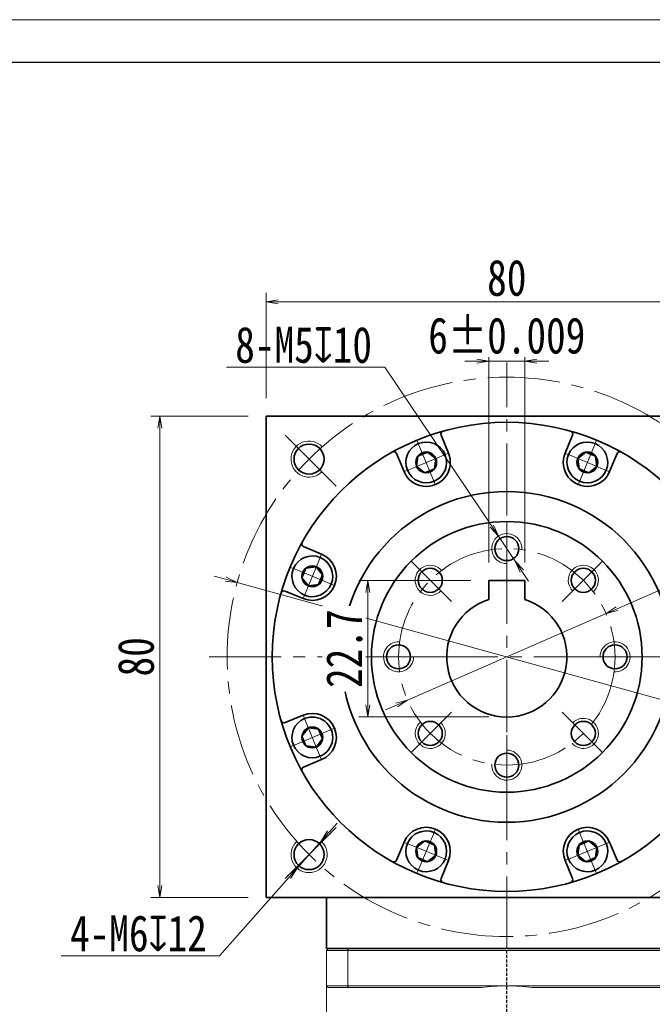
# Model space of a CAD drawing. Header units: millimetres. Extents: x -28 to 574, y -24 to 399.
# Tile 7 of 8: x 258 to 363, y 236 to 399. Entities that reach past the tile are written whole.
import ezdxf

# ---------------------------------------------------------------- set-up
doc = ezdxf.new("R2010")
doc.units = ezdxf.units.MM
doc.set_wipeout_variables(frame=1)
doc.linetypes.add('DASHED', pattern=[0.75, 0.5, -0.25])
doc.linetypes.add('点画线', pattern=[18, 12, -2, 2, -2])
for name, color, linetype, lineweight in [('EB0_1', 7, 'Continuous', 35), ('中心线层', 1, '点画线', 18), ('图框_外框线', 7, 'Continuous', 18), ('尺寸线层', 3, 'Continuous', 18), ('粗实线层', 7, 'Continuous', 35)]:
    doc.layers.add(name, color=color, linetype=linetype, lineweight=lineweight)
doc.styles.add('宋体', font='SimSun.ttf', dxfattribs={"width": 0.8})
doc.dimstyles.new('A水平标注$0', dxfattribs={"dimtxt": 3.5, "dimasz": 2, "dimexe": 1.5, "dimexo": 3, "dimgap": 1.1, "dimtad": 1, "dimtoh": 1, "dimdec": 4, "dimdsep": 46, "dimtxsty": '宋体', "dimblk": 'OPEN', "dimcen": 3, "dimclrd": 3, "dimclre": 3, "dimclrt": 6, "dimadec": 0, "dimazin": 0, "dimtm": 1e-09, "dimtfac": 1, "dimtdec": 4, "dimtix": 1, "dimtmove": 0, "dimatfit": 3, "dimldrblk": 'OPEN', "dimfxl": 0, "dimlwd": 13, "dimlwe": 13, "dimarcsym": 0})
doc.dimstyles.new('D直径标注φ25', dxfattribs={"dimtxt": 3.5, "dimasz": 2, "dimexe": 1, "dimexo": 3, "dimtad": 1, "dimtoh": 1, "dimdec": 1, "dimdsep": 46, "dimtxsty": '宋体', "dimblk": 'OPEN', "dimcen": 3, "dimclrd": 3, "dimclre": 3, "dimclrt": 130, "dimadec": 0, "dimazin": 0, "dimtm": 1e-09, "dimtfac": 1, "dimtdec": 1, "dimtmove": 0, "dimatfit": 0, "dimldrblk": 'OPEN', "dimfxl": 0, "dimlwd": 13, "dimlwe": 13, "dimarcsym": 0})
doc.dimstyles.new('螺孔(M8-7H)', dxfattribs={"dimtxt": 3.5, "dimasz": 2, "dimexe": 1.25, "dimexo": 3, "dimtad": 1, "dimtoh": 1, "dimdec": 4, "dimdsep": 46, "dimtxsty": '宋体', "dimblk": 'OPEN', "dimcen": 3, "dimclrd": 3, "dimclre": 3, "dimclrt": 2, "dimadec": 0, "dimazin": 0, "dimtm": 1e-09, "dimtfac": 1, "dimtdec": 4, "dimtmove": 0, "dimatfit": 3, "dimldrblk": 'OPEN', "dimfxl": 0, "dimlwd": 9, "dimlwe": 9, "dimarcsym": 0})

# ---------------------------------------------------------------- blocks, each defined once
blk = doc.blocks.new('_Open')
at = {"color": 0, "linetype": 'ByBlock', "lineweight": -2}
for p, q in [((-1, 0.167), (0, 0)), ((-1, -0.167), (0, 0)), ((0, 0), (-1, 0))]:
    blk.add_line(p, q, dxfattribs=at)
blk = doc.blocks.new('*D24')
at = {"layer": 'Defpoints', "color": 0, "transparency": 16777216}
for p in [(378.89, 352.54), (298.89, 333.49), (378.89, 333.49)]:
    blk.add_point(p, dxfattribs=at)
at = {"layer": '尺寸线层', "color": 3, "lineweight": 13, "transparency": 16777216}
for p, q in [((298.89, 336.49), (298.89, 354.04)), ((378.89, 336.49), (378.89, 354.04)), ((300.89, 352.54), (376.89, 352.54))]:
    blk.add_line(p, q, dxfattribs=at)
at = {"layer": '尺寸线层', "color": 3, "lineweight": 13, "transparency": 16777216, "xscale": 2, "yscale": 2, "zscale": 2, "rotation": 180}
blk.add_blockref('_Open', (298.89, 352.54), dxfattribs=at)
at = {"layer": '尺寸线层', "color": 3, "lineweight": 13, "transparency": 16777216, "xscale": 2, "yscale": 2, "zscale": 2}
blk.add_blockref('_Open', (378.89, 352.54), dxfattribs=at)
at = {"layer": '尺寸线层', "color": 6, "transparency": 16777216, "insert": (338.89, 356.48), "char_height": 6, "attachment_point": 5, "style": '宋体', "bg_fill": 3, "box_fill_scale": 1.1, "bg_fill_color": 257, "bg_fill_transparency": 0}
blk.add_mtext('80', dxfattribs=at)
blk = doc.blocks.new('*D25')
at = {"layer": 'Defpoints', "color": 0, "transparency": 16777216}
for p in [(281.18, 333.49), (298.89, 333.49), (298.89, 253.49)]:
    blk.add_point(p, dxfattribs=at)
at = {"layer": '尺寸线层', "color": 3, "lineweight": 13, "transparency": 16777216}
for p, q in [((295.89, 333.49), (279.68, 333.49)), ((281.18, 255.49), (281.18, 331.49)), ((295.89, 253.49), (279.68, 253.49))]:
    blk.add_line(p, q, dxfattribs=at)
at = {"layer": '尺寸线层', "color": 3, "lineweight": 13, "transparency": 16777216, "xscale": 2, "yscale": 2, "zscale": 2}
for p, rotation in [((281.18, 333.49), 90), ((281.18, 253.49), 270)]:
    blk.add_blockref('_Open', p, dxfattribs=dict(at, rotation=rotation))
at = {"layer": '尺寸线层', "color": 6, "transparency": 16777216, "insert": (277.25, 293.49), "char_height": 6, "attachment_point": 5, "rotation": 90, "style": '宋体', "bg_fill": 3, "box_fill_scale": 1.1, "bg_fill_color": 257, "bg_fill_transparency": 0}
blk.add_mtext('80', dxfattribs=at)
blk = doc.blocks.new('*D26')
at = {"layer": 'Defpoints', "color": 0, "transparency": 16777216}
for p in [(294.07, 305.87), (383.71, 281.11)]:
    blk.add_point(p, dxfattribs=at)
at = {"layer": '尺寸线层', "color": 3, "lineweight": 13, "transparency": 16777216}
for p, q in [((292.14, 306.4), (290.21, 306.93)), ((294.07, 305.87), (383.71, 281.11)), ((385.64, 280.57), (387.57, 280.04)), ((387.57, 280.04), (400.21, 280.04))]:
    blk.add_line(p, q, dxfattribs=at)
at = {"layer": '尺寸线层', "color": 3, "lineweight": 13, "transparency": 16777216, "xscale": 2, "yscale": 2, "zscale": 2}
for p, rotation in [((294.07, 305.87), 344.5597251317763), ((383.71, 281.11), 164.5597251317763)]:
    blk.add_blockref('_Open', p, dxfattribs=dict(at, rotation=rotation))
at = {"layer": '尺寸线层', "color": 130, "transparency": 16777216, "insert": (394.39, 284.17), "char_height": 6, "attachment_point": 5, "style": '宋体'}
blk.add_mtext('φ93', dxfattribs=at)
blk = doc.blocks.new('*X6')
at = {"layer": '中心线层', "linetype": '点画线', "lineweight": 18}
for p, q in [((0, -3.89), (0, 3.89)), ((-3.89, 0), (3.89, 0))]:
    blk.add_line(p, q, dxfattribs=at)
at = {"layer": '粗实线层'}
for p, q in [((-1.73, 0), (-0.87, 1.5)), ((-1.73, 0), (-0.87, -1.5)), ((-0.87, 1.5), (0.87, 1.5)), ((1.73, 0), (0.87, 1.5)), ((1.73, 0), (0.87, 1.5)), ((1.73, 0), (0.87, -1.5)), ((-0.87, -1.5), (0.87, -1.5))]:
    blk.add_line(p, q, dxfattribs=at)
blk.add_circle((0, 0), 1.73, dxfattribs=at)
for start, end in [(0, 180), (180, 360)]:
    blk.add_arc((0, 0), 3.39, start, end, dxfattribs=at)
blk = doc.blocks.new('*D27')
at = {"layer": 'Defpoints', "color": 0, "transparency": 16777216}
for p in [(355.39, 300.69), (322.4, 286.28)]:
    blk.add_point(p, dxfattribs=at)
at = {"layer": '尺寸线层', "color": 3, "lineweight": 13, "transparency": 16777216}
for p, q in [((357.22, 301.49), (390.48, 316.03)), ((390.48, 316.03), (403.19, 316.03)), ((322.4, 286.28), (355.39, 300.69)), ((320.57, 285.48), (318.73, 284.68))]:
    blk.add_line(p, q, dxfattribs=at)
at = {"layer": '尺寸线层', "color": 3, "lineweight": 13, "transparency": 16777216, "xscale": 2, "yscale": 2, "zscale": 2}
for p, rotation in [((355.39, 300.69), 203.6053015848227), ((322.4, 286.28), 23.60530158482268)]:
    blk.add_blockref('_Open', p, dxfattribs=dict(at, rotation=rotation))
at = {"layer": '尺寸线层', "color": 130, "transparency": 16777216, "insert": (397.34, 320.16), "char_height": 6, "attachment_point": 5, "style": '宋体'}
blk.add_mtext('φ36', dxfattribs=at)
blk = doc.blocks.new('*D28')
at = {"layer": 'Defpoints', "color": 0, "transparency": 16777216}
for p in [(335.89, 306.19), (341.89, 306.19)]:
    blk.add_point(p, dxfattribs=at)
at = {"layer": '尺寸线层', "color": 3, "lineweight": 13, "transparency": 16777216}
for p, q in [((335.89, 309.19), (335.89, 344.15)), ((341.89, 309.19), (341.89, 344.15)), ((333.89, 342.65), (331.89, 342.65)), ((341.89, 342.65), (335.89, 342.65)), ((343.89, 342.65), (345.89, 342.65))]:
    blk.add_line(p, q, dxfattribs=at)
at = {"layer": '尺寸线层', "color": 3, "lineweight": 13, "transparency": 16777216, "xscale": 2, "yscale": 2, "zscale": 2}
blk.add_blockref('_Open', (335.89, 342.65), dxfattribs=at)
at = {"layer": '尺寸线层', "color": 3, "lineweight": 13, "transparency": 16777216, "xscale": 2, "yscale": 2, "zscale": 2, "rotation": 180}
blk.add_blockref('_Open', (341.89, 342.65), dxfattribs=at)
at = {"layer": '尺寸线层', "color": 6, "transparency": 16777216, "insert": (338.89, 346.88), "char_height": 6, "attachment_point": 5, "style": '宋体', "bg_fill": 3, "box_fill_scale": 1.1, "bg_fill_color": 257, "bg_fill_transparency": 0}
blk.add_mtext('\\A1;6{\\H1x;%%P0.009}', dxfattribs=at)
at = {"layer": 'Defpoints', "color": 0, "transparency": 16777216}
blk.add_point((335.89, 342.65), dxfattribs=at)
blk = doc.blocks.new('*D29')
at = {"layer": 'Defpoints', "color": 0, "transparency": 16777216}
for p in [(335.89, 306.19), (315.79, 283.49), (338.89, 283.49)]:
    blk.add_point(p, dxfattribs=at)
at = {"layer": '尺寸线层', "color": 3, "lineweight": 13, "transparency": 16777216}
for p, q in [((332.89, 306.19), (314.29, 306.19)), ((315.79, 304.19), (315.79, 285.49)), ((335.89, 283.49), (314.29, 283.49))]:
    blk.add_line(p, q, dxfattribs=at)
at = {"layer": '尺寸线层', "color": 3, "lineweight": 13, "transparency": 16777216, "xscale": 2, "yscale": 2, "zscale": 2}
for p, rotation in [((315.79, 306.19), 90), ((315.79, 283.49), 270)]:
    blk.add_blockref('_Open', p, dxfattribs=dict(at, rotation=rotation))
at = {"layer": '尺寸线层', "color": 6, "transparency": 16777216, "insert": (311.89, 294.84), "char_height": 6, "attachment_point": 5, "rotation": 90, "style": '宋体', "bg_fill": 3, "box_fill_scale": 1.1, "bg_fill_color": 257, "bg_fill_transparency": 0}
blk.add_mtext('22.7', dxfattribs=at)
blk = doc.blocks.new('*D33')
at = {"color": 3, "lineweight": 9, "transparency": 16777216}
for p, q in [((292.26, 341.65), (318.59, 341.65)), ((318.59, 341.65), (336.38, 315.22)), ((340.29, 309.41), (337.5, 313.56)), ((341.4, 307.75), (342.52, 306.09))]:
    blk.add_line(p, q, dxfattribs=at)
at = {"layer": 'Defpoints', "color": 0, "transparency": 16777216}
for p in [(337.5, 313.56), (340.29, 309.41)]:
    blk.add_point(p, dxfattribs=at)
at = {"color": 3, "lineweight": 9, "transparency": 16777216, "xscale": 2, "yscale": 2, "zscale": 2}
for p, rotation in [((337.5, 313.56), 303.9434823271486), ((340.29, 309.41), 123.9434823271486)]:
    blk.add_blockref('_Open', p, dxfattribs=dict(at, rotation=rotation))
at = {"color": 2, "transparency": 16777216, "insert": (305.11, 345.33), "char_height": 6, "attachment_point": 5, "style": '宋体'}
blk.add_mtext('8-M5{\\famgdt|b0|i0|c0|p0;x}{10}', dxfattribs=at)
blk = doc.blocks.new('*D34')
at = {"color": 3, "lineweight": 9, "transparency": 16777216}
for p, q in [((309.33, 264.35), (310.66, 265.84)), ((308, 262.85), (304.02, 258.36)), ((291.11, 243.79), (302.69, 256.86)), ((264.8, 243.79), (291.11, 243.79))]:
    blk.add_line(p, q, dxfattribs=at)
at = {"layer": 'Defpoints', "color": 0, "transparency": 16777216}
for p in [(308, 262.85), (304.02, 258.36)]:
    blk.add_point(p, dxfattribs=at)
at = {"color": 3, "lineweight": 9, "transparency": 16777216, "xscale": 2, "yscale": 2, "zscale": 2}
for p, rotation in [((308, 262.85), 228.4398915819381), ((304.02, 258.36), 48.43989158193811)]:
    blk.add_blockref('_Open', p, dxfattribs=dict(at, rotation=rotation))
at = {"color": 2, "transparency": 16777216, "insert": (277.64, 247.48), "char_height": 6, "attachment_point": 5, "style": '宋体'}
blk.add_mtext('4-M6{\\famgdt|b0|i0|c0|p0;x}{12}', dxfattribs=at)

msp = doc.modelspace()

# ---------------------------------------------------------------- linework, layer by layer
at = {"color": 7, "linetype": 'Continuous', "lineweight": 15}
for p, q in [((308.89168, 244.68537), (312.43417, 244.68537)), ((308.89168, 244.68537), (308.89168, 238.78537)), ((312.5478, 244.98537), (309.19168, 244.98537)), ((312.43417, 244.68537), (365.3492, 244.68537)), ((312.43417, 238.78537), (312.43417, 244.68537)), ((365.23556, 244.98537), (312.5478, 244.98537)), ((312.43417, 238.78537), (308.89168, 238.78537)), ((309.19168, 238.48537), (312.5478, 238.48537)), ((338.89168, 238.78537), (312.43417, 238.78537)), ((312.5478, 238.48537), (334.65966, 238.48537)), ((365.3492, 238.78537), (338.89168, 238.78537)), ((343.1237, 238.48537), (365.23556, 238.48537))]:
    msp.add_line(p, q, dxfattribs=at)
at = {"color": 1, "linetype": 'DASHED'}
msp.add_line((338.89168, 126.43367), (338.89168, 244.98537), dxfattribs=at)
at = {"color": 7, "linetype": 'Continuous', "lineweight": 15}
for start, end in [(90, 98.1096145), (81.8903855, 90)]:
    msp.add_arc((338.89168, 208.78537), 30, start, end, dxfattribs=at)
for points in [[(308.89168, 244.68537), (309.19168, 244.98537)], [(312.43417, 244.68537), (312.5478, 244.98537)], [(308.89168, 220.43537), (308.89168, 238.78537)], [(308.89168, 238.78537), (309.19168, 238.48537)], [(312.43417, 238.78537), (312.5478, 238.48537)]]:
    msp.add_open_spline(points, degree=1, dxfattribs=at)
at = {"layer": 'EB0_1'}
msp.add_line((368.89168, 244.98537), (308.89168, 244.98537), dxfattribs=at)
at = {"layer": '中心线层'}
for p, q in [((338.89168, 244.98537), (338.89168, 342.42986)), ((310.4978, 321.87925), (301.42821, 330.94884)), ((338.89168, 315.98537), (338.89168, 306.49887)), ((322.98178, 309.39527), (329.68975, 302.68731)), ((354.80159, 309.39527), (348.09362, 302.68731)), ((289.39168, 293.48537), (388.39168, 293.48537)), ((316.39168, 293.48537), (325.87818, 293.48537)), ((361.39168, 293.48537), (351.90519, 293.48537)), ((322.98178, 277.57547), (329.68975, 284.28344)), ((354.80159, 277.57547), (348.09362, 284.28344)), ((338.89168, 270.98537), (338.89168, 280.47187)), ((310.4978, 265.09149), (301.42821, 256.0219))]:
    msp.add_line(p, q, dxfattribs=at)
for radius in [46.5, 18]:
    msp.add_circle((338.89168, 293.48537), radius, dxfattribs=at)
at = {"layer": '粗实线层'}
for p, q in [((329.19328, 327.35189), (327.95488, 330.34166)), ((348.59009, 327.35189), (349.82849, 330.34166)), ((321.80225, 324.29042), (320.56384, 327.2802)), ((355.98112, 324.29042), (357.21953, 327.2802)), ((308.08663, 310.57481), (305.09686, 311.81322)), ((341.89168, 306.18537), (335.89168, 306.18537)), ((335.89168, 306.18537), (335.89168, 303.02476)), ((341.89168, 306.18537), (341.89168, 303.02476)), ((305.02517, 303.18377), (302.03539, 304.42218)), ((305.02517, 283.78697), (302.03539, 282.54856)), ((308.08663, 276.39593), (305.09686, 275.15753)), ((321.80225, 262.68032), (320.56384, 259.69055)), ((355.98112, 262.68032), (357.21953, 259.69055)), ((329.19328, 259.61885), (327.95488, 256.62908)), ((348.59009, 259.61885), (349.82849, 256.62908)), ((308.89168, 244.98537), (308.89168, 253.48537))]:
    msp.add_line(p, q, dxfattribs=at)
msp.add_lwpolyline([(298.89168, 253.48537), (298.89168, 333.48537), (378.89168, 333.48537), (378.89168, 253.48537)], close=True, dxfattribs=at)
for centre, radius in [((338.89168, 293.48537), 39), ((306.01122, 326.36584), 2.5), ((338.89168, 293.48537), 27.5), ((338.89168, 293.48537), 22.5), ((338.89168, 311.48537), 2), ((326.16376, 306.21329), 2), ((351.61961, 306.21329), 2), ((320.89168, 293.48537), 2), ((356.89168, 293.48537), 2), ((326.16376, 280.75745), 2), ((351.61961, 280.75745), 2), ((338.89168, 275.48537), 2), ((306.01122, 260.60491), 2.5)]:
    msp.add_circle(centre, radius, dxfattribs=at)
for centre, radius, start, end in [((328.41681, 330.53301), 0.5, 105.7874876, 202.5001118), ((349.36655, 330.53301), 0.5, 337.4998882, 74.2125124), ((320.1019, 327.08886), 0.5, 22.4998882, 119.2125124), ((357.68147, 327.08886), 0.5, 60.7874876, 157.5001118), ((325.49776, 325.82116), 4, 202.5, 22.5), ((352.2856, 325.82116), 4, 157.5, 337.5), ((305.2882, 312.27515), 0.5, 150.7874876, 247.5001118), ((306.5559, 306.87929), 4, 247.5, 67.5), ((301.84405, 303.96024), 0.5, 67.4998882, 164.2125124), ((338.89168, 293.48537), 10, 107.4576031, 72.5423969), ((306.5559, 280.09145), 4, 292.5, 112.5), ((301.84405, 283.0105), 0.5, 195.7874876, 292.5001118), ((305.2882, 274.69559), 0.5, 112.4998882, 209.2125124), ((325.49776, 261.14959), 4, 337.5, 157.5), ((352.2856, 261.14959), 4, 22.5, 202.5), ((320.1019, 259.88189), 0.5, 240.7874876, 337.5001118), ((357.68147, 259.88189), 0.5, 202.4998882, 299.2125124), ((328.41681, 256.43774), 0.5, 157.4998882, 254.2125124), ((349.36655, 256.43774), 0.5, 285.7874876, 22.5001118)]:
    msp.add_arc(centre, radius, start, end, dxfattribs=at)
at = {"layer": '粗实线层', "lineweight": 18}
for centre, radius, start, end in [((306.01122, 326.36584), 3, 43.1514284, 315), ((338.89168, 311.48537), 2.5, 356.0179214, 270), ((326.16376, 306.21329), 2.5, 41.0179214, 315), ((351.61961, 306.21329), 2.5, 311.0179214, 225), ((320.89168, 293.48537), 2.5, 86.0179214, 0), ((356.89168, 293.48537), 2.5, 266.0179214, 180), ((351.61961, 280.75745), 2.5, 221.0179214, 135), ((326.16376, 280.75745), 2.5, 131.0179214, 45), ((338.89168, 275.48537), 2.5, 176.0179214, 90), ((306.01122, 260.60491), 3, 133.1514284, 45)]:
    msp.add_arc(centre, radius, start, end, dxfattribs=at)

# ---------------------------------------------------------------- next in the draw order: dimensions: what is measured, and where the dimension line sits
at = {"layer": '尺寸线层'}
dim = msp.add_linear_dim(base=(378.89168, 352.5445), p1=(298.89168, 333.48537), p2=(378.89168, 333.48537), angle=0, dimstyle='A水平标注$0', override={"dimtxt": 6, "dimgap": 1, "dimblk": 'Open', "dimtfill": 1, "dimtfillclr": 256}, dxfattribs=at)
dim.commit()
dim.dimension.update_dxf_attribs({"geometry": '*D24', "text_midpoint": (338.89168, 356.47746)})

# ---------------------------------------------------------------- next in the draw order: wipeouts: each hides what was drawn before it
for points in [[(328.62972, 327.11845), (328.6216, 327.13788), (328.61336, 327.15725), (328.60501, 327.17657), (328.59653, 327.19584), (328.58793, 327.21506), (328.57922, 327.23422), (328.57038, 327.25333), (328.56143, 327.27238), (328.55236, 327.29138), (328.54317, 327.31032), (328.53386, 327.3292), (328.52444, 327.34803), (328.5149, 327.36679), (328.50524, 327.3855), (328.49547, 327.40414), (328.48558, 327.42273), (328.47558, 327.44125), (328.46546, 327.45971), (328.45523, 327.47811), (328.44488, 327.49644), (328.43442, 327.51471), (328.42385, 327.53291), (328.41316, 327.55105), (328.40237, 327.56912), (328.39145, 327.58713), (328.38043, 327.60506), (328.3693, 327.62293), (328.35805, 327.64073), (328.3467, 327.65845), (328.33524, 327.67611), (328.33524, 327.67611), (328.24664, 327.80504), (328.15219, 327.92974), (328.05209, 328.04995), (327.94654, 328.16542), (327.83579, 328.27589), (327.72005, 328.38114), (327.59958, 328.48094), (327.47464, 328.57507), (327.34549, 328.66334), (327.2124, 328.74556), (327.07566, 328.82154), (326.93556, 328.89114), (326.7924, 328.95421), (326.64649, 329.0106), (326.49812, 329.0602), (326.34763, 329.1029), (326.19532, 329.13861), (326.04154, 329.16726), (325.88659, 329.18878), (325.73081, 329.20314), (325.57454, 329.21029), (325.41811, 329.21022), (325.26184, 329.20294), (325.10608, 329.18845), (324.95115, 329.1668), (324.79739, 329.13802), (324.64512, 329.10217), (324.49466, 329.05935), (324.34634, 329.00962), (324.20047, 328.95311), (324.20047, 328.95311), (324.05736, 328.88992), (323.91732, 328.8202), (323.78065, 328.7441), (323.64763, 328.66177), (323.51855, 328.57339), (323.39369, 328.47915), (323.2733, 328.37926), (323.15766, 328.27391), (323.047, 328.16334), (322.94155, 328.04778), (322.84155, 327.92749), (322.74721, 327.8027), (322.65872, 327.6737), (322.57628, 327.54075), (322.50006, 327.40414), (322.43022, 327.26416), (322.36691, 327.12111), (322.31028, 326.97529), (322.26043, 326.82701), (322.21747, 326.67659), (322.1815, 326.52434), (322.15259, 326.3706), (322.1308, 326.21569), (322.11618, 326.05994), (322.10877, 325.90369), (322.10857, 325.74725), (322.11559, 325.59097), (322.12981, 325.43519), (322.1512, 325.28022), (322.17972, 325.12641), (322.17972, 325.12641), (322.1841, 325.10582), (322.1886, 325.08525), (322.19324, 325.06472), (322.198, 325.04421), (322.20289, 325.02374), (322.2079, 325.00329), (322.21304, 324.98288), (322.21831, 324.9625), (322.22371, 324.94215), (322.22923, 324.92183), (322.23488, 324.90155), (322.24065, 324.88131), (322.24655, 324.8611), (322.25257, 324.84093), (322.25872, 324.8208), (322.265, 324.8007), (322.2714, 324.78065), (322.27792, 324.76063), (322.28457, 324.74066), (322.29134, 324.72073), (322.29824, 324.70083), (322.30525, 324.68099), (322.3124, 324.66118), (322.31966, 324.64143), (322.32705, 324.62171), (322.33456, 324.60205), (322.34219, 324.58243), (322.34994, 324.56286), (322.35782, 324.54333), (322.36581, 324.52386), (322.36581, 324.52386), (322.438, 324.36172), (322.51857, 324.20359), (322.60731, 324.04989), (322.70398, 323.90104), (322.8083, 323.75745), (322.91999, 323.61953), (323.03874, 323.48763), (323.16424, 323.36214), (323.29614, 323.24338), (323.43406, 323.13169), (323.57765, 323.02737), (323.72649, 322.93071), (323.8802, 322.84197), (324.03833, 322.76139), (324.20047, 322.6892), (324.36616, 322.6256), (324.53495, 322.57076), (324.70638, 322.52482), (324.87999, 322.48792), (325.05528, 322.46016), (325.23179, 322.44161), (325.40902, 322.43232), (325.5865, 322.43232), (325.76374, 322.44161), (325.94025, 322.46016), (326.11554, 322.48792), (326.28914, 322.52482), (326.46058, 322.57076), (326.62937, 322.6256), (326.79506, 322.6892), (326.79506, 322.6892), (326.9572, 322.76139), (327.11533, 322.84197), (327.26903, 322.93071), (327.41788, 323.02737), (327.56147, 323.13169), (327.69939, 323.24338), (327.83129, 323.36214), (327.95678, 323.48763), (328.07554, 323.61953), (328.18723, 323.75745), (328.29155, 323.90104), (328.38821, 324.04989), (328.47695, 324.20359), (328.55753, 324.36172), (328.62972, 324.52386), (328.69332, 324.68955), (328.74816, 324.85834), (328.7941, 325.02978), (328.831, 325.20338), (328.85876, 325.37867), (328.87731, 325.55518), (328.8866, 325.73242), (328.8866, 325.9099), (328.87731, 326.08713), (328.85876, 326.26364), (328.831, 326.43893), (328.7941, 326.61253), (328.74816, 326.78397), (328.69332, 326.95276)], [(355.41756, 324.52386), (355.42555, 324.54333), (355.43343, 324.56286), (355.44118, 324.58243), (355.44881, 324.60205), (355.45632, 324.62171), (355.46371, 324.64143), (355.47097, 324.66118), (355.47811, 324.68099), (355.48513, 324.70083), (355.49203, 324.72073), (355.4988, 324.74066), (355.50545, 324.76063), (355.51197, 324.78065), (355.51837, 324.8007), (355.52464, 324.8208), (355.53079, 324.84093), (355.53682, 324.8611), (355.54272, 324.88131), (355.54849, 324.90155), (355.55414, 324.92183), (355.55966, 324.94215), (355.56506, 324.9625), (355.57033, 324.98288), (355.57547, 325.00329), (355.58048, 325.02374), (355.58537, 325.04421), (355.59013, 325.06472), (355.59477, 325.08525), (355.59927, 325.10582), (355.60365, 325.12641), (355.60365, 325.12641), (355.63217, 325.28022), (355.65356, 325.43519), (355.66778, 325.59097), (355.6748, 325.74725), (355.6746, 325.90369), (355.66718, 326.05994), (355.65257, 326.21569), (355.63078, 326.3706), (355.60187, 326.52434), (355.5659, 326.67659), (355.52294, 326.82701), (355.47309, 326.97529), (355.41645, 327.12111), (355.35315, 327.26416), (355.28331, 327.40414), (355.20709, 327.54075), (355.12465, 327.6737), (355.03616, 327.8027), (354.94182, 327.92749), (354.84182, 328.04778), (354.73637, 328.16334), (354.62571, 328.27391), (354.51006, 328.37926), (354.38968, 328.47915), (354.26482, 328.57339), (354.13574, 328.66177), (354.00272, 328.7441), (353.86605, 328.8202), (353.72601, 328.88992), (353.5829, 328.95311), (353.5829, 328.95311), (353.43703, 329.00962), (353.28871, 329.05935), (353.13825, 329.10217), (352.98598, 329.13802), (352.83222, 329.1668), (352.67729, 329.18845), (352.52152, 329.20294), (352.36526, 329.21022), (352.20882, 329.21029), (352.05255, 329.20314), (351.89678, 329.18878), (351.74183, 329.16726), (351.58804, 329.13861), (351.43574, 329.1029), (351.28525, 329.0602), (351.13688, 329.0106), (350.99097, 328.95421), (350.8478, 328.89114), (350.70771, 328.82154), (350.57097, 328.74556), (350.43788, 328.66334), (350.30873, 328.57507), (350.18378, 328.48094), (350.06332, 328.38114), (349.94758, 328.27589), (349.83682, 328.16542), (349.73128, 328.04995), (349.63118, 327.92974), (349.53673, 327.80504), (349.44813, 327.67611), (349.44813, 327.67611), (349.43667, 327.65845), (349.42531, 327.64073), (349.41407, 327.62293), (349.40294, 327.60506), (349.39191, 327.58713), (349.381, 327.56912), (349.3702, 327.55105), (349.35952, 327.53291), (349.34894, 327.51471), (349.33848, 327.49644), (349.32814, 327.47811), (349.31791, 327.45971), (349.30779, 327.44125), (349.29778, 327.42273), (349.2879, 327.40414), (349.27812, 327.3855), (349.26847, 327.36679), (349.25893, 327.34803), (349.2495, 327.3292), (349.2402, 327.31032), (349.23101, 327.29138), (349.22194, 327.27238), (349.21299, 327.25333), (349.20415, 327.23422), (349.19544, 327.21506), (349.18684, 327.19584), (349.17836, 327.17657), (349.17001, 327.15725), (349.16177, 327.13788), (349.15365, 327.11845), (349.15365, 327.11845), (349.09005, 326.95276), (349.03521, 326.78397), (348.98927, 326.61253), (348.95237, 326.43893), (348.92461, 326.26364), (348.90605, 326.08713), (348.89677, 325.9099), (348.89677, 325.73242), (348.90605, 325.55518), (348.92461, 325.37867), (348.95237, 325.20338), (348.98927, 325.02978), (349.03521, 324.85834), (349.09005, 324.68955), (349.15365, 324.52386), (349.22584, 324.36172), (349.30641, 324.20359), (349.39515, 324.04989), (349.49182, 323.90104), (349.59614, 323.75745), (349.70783, 323.61953), (349.82659, 323.48763), (349.95208, 323.36214), (350.08398, 323.24338), (350.2219, 323.13169), (350.36549, 323.02737), (350.51433, 322.93071), (350.66804, 322.84197), (350.82617, 322.76139), (350.98831, 322.6892), (350.98831, 322.6892), (351.154, 322.6256), (351.32279, 322.57076), (351.49422, 322.52482), (351.66783, 322.48792), (351.84312, 322.46016), (352.01963, 322.44161), (352.19686, 322.43232), (352.37434, 322.43232), (352.55158, 322.44161), (352.72809, 322.46016), (352.90338, 322.48792), (353.07698, 322.52482), (353.24842, 322.57076), (353.41721, 322.6256), (353.5829, 322.6892), (353.74504, 322.76139), (353.90317, 322.84197), (354.05687, 322.93071), (354.20572, 323.02737), (354.34931, 323.13169), (354.48723, 323.24338), (354.61913, 323.36214), (354.74462, 323.48763), (354.86338, 323.61953), (354.97507, 323.75745), (355.07939, 323.90104), (355.17605, 324.04989), (355.26479, 324.20359), (355.34537, 324.36172)], [(322.36581, 262.44688), (322.35782, 262.42741), (322.34994, 262.40789), (322.34219, 262.38832), (322.33456, 262.3687), (322.32705, 262.34903), (322.31966, 262.32932), (322.3124, 262.30956), (322.30525, 262.28976), (322.29824, 262.26991), (322.29134, 262.25002), (322.28457, 262.23009), (322.27792, 262.21011), (322.2714, 262.1901), (322.265, 262.17004), (322.25872, 262.14995), (322.25257, 262.12981), (322.24655, 262.10964), (322.24065, 262.08943), (322.23488, 262.06919), (322.22923, 262.04891), (322.22371, 262.02859), (322.21831, 262.00825), (322.21304, 261.98786), (322.2079, 261.96745), (322.20289, 261.94701), (322.198, 261.92653), (322.19324, 261.90602), (322.1886, 261.88549), (322.1841, 261.86492), (322.17972, 261.84433), (322.17972, 261.84433), (322.1512, 261.69052), (322.12981, 261.53556), (322.11559, 261.37977), (322.10857, 261.22349), (322.10877, 261.06706), (322.11618, 260.9108), (322.1308, 260.75505), (322.15259, 260.60014), (322.1815, 260.4464), (322.21747, 260.29416), (322.26043, 260.14373), (322.31028, 259.99546), (322.36691, 259.84963), (322.43022, 259.70658), (322.50006, 259.5666), (322.57628, 259.42999), (322.65872, 259.29704), (322.74721, 259.16804), (322.84155, 259.04326), (322.94155, 258.92296), (323.047, 258.8074), (323.15766, 258.69683), (323.2733, 258.59149), (323.39369, 258.49159), (323.51855, 258.39735), (323.64763, 258.30897), (323.78065, 258.22664), (323.91732, 258.15054), (324.05736, 258.08082), (324.20047, 258.01764), (324.20047, 258.01764), (324.34634, 257.96112), (324.49466, 257.9114), (324.64512, 257.86857), (324.79739, 257.83273), (324.95115, 257.80395), (325.10608, 257.78229), (325.26184, 257.76781), (325.41811, 257.76052), (325.57454, 257.76046), (325.73081, 257.76761), (325.88659, 257.78196), (326.04154, 257.80348), (326.19532, 257.83213), (326.34763, 257.86785), (326.49812, 257.91055), (326.64649, 257.96015), (326.7924, 258.01654), (326.93556, 258.0796), (327.07566, 258.1492), (327.2124, 258.22519), (327.34549, 258.3074), (327.47464, 258.39567), (327.59958, 258.4898), (327.72005, 258.5896), (327.83579, 258.69485), (327.94654, 258.80532), (328.05209, 258.92079), (328.15219, 259.041), (328.24664, 259.16571), (328.33524, 259.29463), (328.33524, 259.29463), (328.3467, 259.31229), (328.35805, 259.33002), (328.3693, 259.34781), (328.38043, 259.36568), (328.39145, 259.38362), (328.40237, 259.40162), (328.41316, 259.41969), (328.42385, 259.43783), (328.43442, 259.45603), (328.44488, 259.4743), (328.45523, 259.49263), (328.46546, 259.51103), (328.47558, 259.52949), (328.48558, 259.54802), (328.49547, 259.5666), (328.50524, 259.58525), (328.5149, 259.60395), (328.52444, 259.62272), (328.53386, 259.64154), (328.54317, 259.66043), (328.55236, 259.67937), (328.56143, 259.69836), (328.57038, 259.71742), (328.57922, 259.73652), (328.58793, 259.75569), (328.59653, 259.7749), (328.60501, 259.79417), (328.61336, 259.81349), (328.6216, 259.83287), (328.62972, 259.85229), (328.62972, 259.85229), (328.69332, 260.01798), (328.74816, 260.18678), (328.7941, 260.35821), (328.831, 260.53181), (328.85876, 260.7071), (328.87731, 260.88361), (328.8866, 261.06085), (328.8866, 261.23833), (328.87731, 261.41556), (328.85876, 261.59207), (328.831, 261.76737), (328.7941, 261.94097), (328.74816, 262.1124), (328.69332, 262.28119), (328.62972, 262.44688), (328.55753, 262.60902), (328.47695, 262.76716), (328.38821, 262.92086), (328.29155, 263.06971), (328.18723, 263.21329), (328.07554, 263.35122), (327.95678, 263.48311), (327.83129, 263.60861), (327.69939, 263.72736), (327.56147, 263.83906), (327.41788, 263.94338), (327.26903, 264.04004), (327.11533, 264.12878), (326.9572, 264.20935), (326.79506, 264.28154), (326.79506, 264.28154), (326.62937, 264.34514), (326.46058, 264.39999), (326.28914, 264.44592), (326.11554, 264.48282), (325.94025, 264.51059), (325.76374, 264.52914), (325.5865, 264.53843), (325.40902, 264.53843), (325.23179, 264.52914), (325.05528, 264.51059), (324.87999, 264.48282), (324.70638, 264.44592), (324.53495, 264.39999), (324.36616, 264.34514), (324.20047, 264.28154), (324.03833, 264.20935), (323.8802, 264.12878), (323.72649, 264.04004), (323.57765, 263.94338), (323.43406, 263.83906), (323.29614, 263.72736), (323.16424, 263.60861), (323.03874, 263.48311), (322.91999, 263.35122), (322.8083, 263.21329), (322.70398, 263.06971), (322.60731, 262.92086), (322.51857, 262.76716), (322.438, 262.60902)], [(349.15365, 259.85229), (349.16177, 259.83287), (349.17001, 259.81349), (349.17836, 259.79417), (349.18684, 259.7749), (349.19544, 259.75569), (349.20415, 259.73652), (349.21299, 259.71742), (349.22194, 259.69836), (349.23101, 259.67937), (349.2402, 259.66043), (349.2495, 259.64154), (349.25893, 259.62272), (349.26847, 259.60395), (349.27812, 259.58525), (349.2879, 259.5666), (349.29778, 259.54802), (349.30779, 259.52949), (349.31791, 259.51103), (349.32814, 259.49263), (349.33848, 259.4743), (349.34894, 259.45603), (349.35952, 259.43783), (349.3702, 259.41969), (349.381, 259.40162), (349.39191, 259.38362), (349.40294, 259.36568), (349.41407, 259.34781), (349.42531, 259.33002), (349.43667, 259.31229), (349.44813, 259.29463), (349.44813, 259.29463), (349.53673, 259.16571), (349.63118, 259.041), (349.73128, 258.92079), (349.83682, 258.80532), (349.94758, 258.69485), (350.06332, 258.5896), (350.18378, 258.4898), (350.30873, 258.39567), (350.43788, 258.3074), (350.57097, 258.22519), (350.70771, 258.1492), (350.8478, 258.0796), (350.99097, 258.01654), (351.13688, 257.96015), (351.28525, 257.91055), (351.43574, 257.86785), (351.58804, 257.83213), (351.74183, 257.80348), (351.89678, 257.78196), (352.05255, 257.76761), (352.20882, 257.76046), (352.36526, 257.76052), (352.52152, 257.76781), (352.67729, 257.78229), (352.83222, 257.80395), (352.98598, 257.83273), (353.13825, 257.86857), (353.28871, 257.9114), (353.43703, 257.96112), (353.5829, 258.01764), (353.5829, 258.01764), (353.72601, 258.08082), (353.86605, 258.15054), (354.00272, 258.22664), (354.13574, 258.30897), (354.26482, 258.39735), (354.38968, 258.49159), (354.51006, 258.59149), (354.62571, 258.69683), (354.73637, 258.8074), (354.84182, 258.92296), (354.94182, 259.04326), (355.03616, 259.16804), (355.12465, 259.29704), (355.20709, 259.42999), (355.28331, 259.5666), (355.35315, 259.70658), (355.41645, 259.84963), (355.47309, 259.99546), (355.52294, 260.14373), (355.5659, 260.29416), (355.60187, 260.4464), (355.63078, 260.60014), (355.65257, 260.75505), (355.66718, 260.9108), (355.6746, 261.06706), (355.6748, 261.22349), (355.66778, 261.37977), (355.65356, 261.53556), (355.63217, 261.69052), (355.60365, 261.84433), (355.60365, 261.84433), (355.59927, 261.86492), (355.59477, 261.88549), (355.59013, 261.90602), (355.58537, 261.92653), (355.58048, 261.94701), (355.57547, 261.96745), (355.57033, 261.98786), (355.56506, 262.00825), (355.55966, 262.02859), (355.55414, 262.04891), (355.54849, 262.06919), (355.54272, 262.08943), (355.53682, 262.10964), (355.53079, 262.12981), (355.52464, 262.14995), (355.51837, 262.17004), (355.51197, 262.1901), (355.50545, 262.21011), (355.4988, 262.23009), (355.49203, 262.25002), (355.48513, 262.26991), (355.47811, 262.28976), (355.47097, 262.30956), (355.46371, 262.32932), (355.45632, 262.34903), (355.44881, 262.3687), (355.44118, 262.38832), (355.43343, 262.40789), (355.42555, 262.42741), (355.41756, 262.44688), (355.41756, 262.44688), (355.34537, 262.60902), (355.26479, 262.76716), (355.17605, 262.92086), (355.07939, 263.06971), (354.97507, 263.21329), (354.86338, 263.35122), (354.74462, 263.48311), (354.61913, 263.60861), (354.48723, 263.72736), (354.34931, 263.83906), (354.20572, 263.94338), (354.05687, 264.04004), (353.90317, 264.12878), (353.74504, 264.20935), (353.5829, 264.28154), (353.41721, 264.34514), (353.24842, 264.39999), (353.07698, 264.44592), (352.90338, 264.48282), (352.72809, 264.51059), (352.55158, 264.52914), (352.37434, 264.53843), (352.19686, 264.53843), (352.01963, 264.52914), (351.84312, 264.51059), (351.66783, 264.48282), (351.49422, 264.44592), (351.32279, 264.39999), (351.154, 264.34514), (350.98831, 264.28154), (350.98831, 264.28154), (350.82617, 264.20935), (350.66804, 264.12878), (350.51433, 264.04004), (350.36549, 263.94338), (350.2219, 263.83906), (350.08398, 263.72736), (349.95208, 263.60861), (349.82659, 263.48311), (349.70783, 263.35122), (349.59614, 263.21329), (349.49182, 263.06971), (349.39515, 262.92086), (349.30641, 262.76716), (349.22584, 262.60902), (349.15365, 262.44688), (349.09005, 262.28119), (349.03521, 262.1124), (348.98927, 261.94097), (348.95237, 261.76737), (348.92461, 261.59207), (348.90605, 261.41556), (348.89677, 261.23833), (348.89677, 261.06085), (348.90605, 260.88361), (348.92461, 260.7071), (348.95237, 260.53181), (348.98927, 260.35821), (349.03521, 260.18678), (349.09005, 260.01798)]]:
    msp.add_wipeout(points).dxf.layer = '粗实线层'

# ---------------------------------------------------------------- next in the draw order: block references
at = {"layer": '粗实线层'}
for p, rotation in [((325.49776, 325.82116), 22.5), ((352.2856, 325.82116), 337.5000000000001), ((325.49776, 261.14959), 157.5000000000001), ((352.2856, 261.14959), 202.4999999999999)]:
    msp.add_blockref('*X6', p, dxfattribs=dict(at, rotation=rotation))

# ---------------------------------------------------------------- next in the draw order: dimensions: what is measured, and where the dimension line sits
at = {"layer": '尺寸线层'}
dim = msp.add_linear_dim(base=(281.1791, 333.48537), p1=(298.89168, 253.48537), p2=(298.89168, 333.48537), angle=90, dimstyle='A水平标注$0', override={"dimtxt": 6, "dimgap": 1, "dimblk": 'Open', "dimtfill": 1, "dimtfillclr": 256}, dxfattribs=at)
dim.commit()
dim.dimension.update_dxf_attribs({"geometry": '*D25', "text_midpoint": (277.24613, 293.48537)})
dim = msp.add_diameter_dim_2p(p1=(322.39782, 286.27756), p2=(355.38555, 300.69318), dimstyle='D直径标注φ25', override={"dimtxt": 6, "dimgap": 1, "dimpost": 'φ<>', "dimtfill": 0}, dxfattribs=at)
dim.commit()
dim.dimension.update_dxf_attribs({"geometry": '*D27', "text_midpoint": (397.33562, 316.02787), "dimtype": 163})

# ---------------------------------------------------------------- next in the draw order: dimensions: what is measured, and where the dimension line sits
dim = msp.add_diameter_dim_2p(p1=(308.00143, 262.84969), p2=(304.021, 258.36013), text='4-M<>{\\famgdt|b0|i0|c0|p0;x}{12}', dimstyle='螺孔(M8-7H)', override={"dimtxt": 6, "dimgap": 0.625, "dimtad": 1, "dimtih": 0, "dimtoh": 1, "dimdec": 4, "dimlfac": 1, "dimpost": '<>', "dimcen": 0, "dimse1": 0, "dimse2": 0, "dimsd1": 0, "dimsd2": 0, "dimtix": 0, "dimtofl": 1, "dimatfit": 3, "dimtvp": 0.1, "dimtfill": 0})
dim.commit()
dim.dimension.update_dxf_attribs({"geometry": '*D34', "text_midpoint": (277.64049, 243.7924), "dimtype": 163})
dim = msp.add_diameter_dim_2p(p1=(294.06994, 305.86524), p2=(383.71343, 281.1055), dimstyle='D直径标注φ25', override={"dimtxt": 6, "dimgap": 1, "dimpost": 'φ<>', "dimtfill": 0}, dxfattribs=at)
dim.commit()
dim.dimension.update_dxf_attribs({"geometry": '*D26', "text_midpoint": (394.38806, 280.04057), "dimtype": 163})

# ---------------------------------------------------------------- next in the draw order: wipeouts: each hides what was drawn before it
for points in [[(307.8532, 310.01124), (307.83372, 310.01924), (307.8142, 310.02711), (307.79463, 310.03487), (307.77501, 310.0425), (307.75534, 310.05001), (307.73563, 310.05739), (307.71587, 310.06466), (307.69607, 310.0718), (307.67622, 310.07882), (307.65633, 310.08572), (307.6364, 310.09249), (307.61642, 310.09913), (307.59641, 310.10566), (307.57635, 310.11206), (307.55626, 310.11833), (307.53613, 310.12448), (307.51595, 310.13051), (307.49575, 310.13641), (307.4755, 310.14218), (307.45522, 310.14783), (307.43491, 310.15335), (307.41456, 310.15874), (307.39418, 310.16401), (307.37376, 310.16915), (307.35332, 310.17417), (307.33284, 310.17906), (307.31234, 310.18382), (307.2918, 310.18845), (307.27124, 310.19296), (307.25065, 310.19734), (307.25065, 310.19734), (307.09683, 310.22586), (306.94187, 310.24725), (306.78608, 310.26147), (306.6298, 310.26849), (306.47337, 310.26829), (306.31711, 310.26087), (306.16136, 310.24625), (306.00645, 310.22447), (305.85271, 310.19556), (305.70047, 310.15959), (305.55005, 310.11663), (305.40177, 310.06678), (305.25595, 310.01014), (305.11289, 309.94684), (304.97291, 309.877), (304.8363, 309.80078), (304.70336, 309.71834), (304.57435, 309.62985), (304.44957, 309.5355), (304.32927, 309.4355), (304.21371, 309.33006), (304.10315, 309.2194), (303.9978, 309.10375), (303.8979, 308.98337), (303.80366, 308.85851), (303.71528, 308.72943), (303.63296, 308.59641), (303.55685, 308.45974), (303.48713, 308.3197), (303.42395, 308.17659), (303.42395, 308.17659), (303.36743, 308.03072), (303.31771, 307.8824), (303.27488, 307.73194), (303.23904, 307.57967), (303.21026, 307.4259), (303.1886, 307.27097), (303.17412, 307.11521), (303.16684, 306.95895), (303.16677, 306.80251), (303.17392, 306.64624), (303.18827, 306.49047), (303.2098, 306.33552), (303.23845, 306.18173), (303.27416, 306.02943), (303.31686, 305.87893), (303.36646, 305.73057), (303.42285, 305.58465), (303.48591, 305.44149), (303.55551, 305.30139), (303.6315, 305.16465), (303.71372, 305.03157), (303.80198, 304.90241), (303.89612, 304.77747), (303.99591, 304.657), (304.10116, 304.54127), (304.21164, 304.43051), (304.3271, 304.32497), (304.44732, 304.22487), (304.57202, 304.13042), (304.70095, 304.04182), (304.70095, 304.04182), (304.7186, 304.03036), (304.73633, 304.019), (304.75413, 304.00776), (304.77199, 303.99662), (304.78993, 303.9856), (304.80793, 303.97469), (304.826, 303.96389), (304.84414, 303.95321), (304.86234, 303.94263), (304.88061, 303.93217), (304.89895, 303.92183), (304.91734, 303.91159), (304.9358, 303.90148), (304.95433, 303.89147), (304.97291, 303.88158), (304.99156, 303.87181), (305.01026, 303.86216), (305.02903, 303.85262), (305.04786, 303.84319), (305.06674, 303.83389), (305.08568, 303.8247), (305.10468, 303.81563), (305.12373, 303.80667), (305.14284, 303.79784), (305.162, 303.78912), (305.18122, 303.78053), (305.20048, 303.77205), (305.21981, 303.76369), (305.23918, 303.75546), (305.2586, 303.74734), (305.2586, 303.74734), (305.4243, 303.68374), (305.59309, 303.62889), (305.76452, 303.58296), (305.93812, 303.54606), (306.11342, 303.51829), (306.28992, 303.49974), (306.46716, 303.49045), (306.64464, 303.49045), (306.82188, 303.49974), (306.99838, 303.51829), (307.17368, 303.54606), (307.34728, 303.58296), (307.51871, 303.62889), (307.68751, 303.68374), (307.8532, 303.74734), (308.01533, 303.81953), (308.17347, 303.9001), (308.32717, 303.98884), (308.47602, 304.0855), (308.6196, 304.18982), (308.75753, 304.30152), (308.88942, 304.42027), (309.01492, 304.54577), (309.13368, 304.67766), (309.24537, 304.81559), (309.34969, 304.95917), (309.44635, 305.10802), (309.53509, 305.26172), (309.61566, 305.41986), (309.68785, 305.58199), (309.68785, 305.58199), (309.75146, 305.74769), (309.8063, 305.91648), (309.85223, 306.08791), (309.88913, 306.26151), (309.9169, 306.43681), (309.93545, 306.61332), (309.94474, 306.79055), (309.94474, 306.96803), (309.93545, 307.14527), (309.9169, 307.32178), (309.88913, 307.49707), (309.85223, 307.67067), (309.8063, 307.8421), (309.75146, 308.0109), (309.68785, 308.17659), (309.61566, 308.33872), (309.53509, 308.49686), (309.44635, 308.65056), (309.34969, 308.79941), (309.24537, 308.94299), (309.13368, 309.08092), (309.01492, 309.21281), (308.88942, 309.33831), (308.75753, 309.45707), (308.6196, 309.56876), (308.47602, 309.67308), (308.32717, 309.76974), (308.17347, 309.85848), (308.01533, 309.93906)], [(305.2586, 283.2234), (305.23918, 283.21529), (305.21981, 283.20705), (305.20048, 283.19869), (305.18122, 283.19022), (305.162, 283.18162), (305.14284, 283.1729), (305.12373, 283.16407), (305.10468, 283.15512), (305.08568, 283.14605), (305.06674, 283.13686), (305.04786, 283.12755), (305.02903, 283.11813), (305.01026, 283.10859), (304.99156, 283.09893), (304.97291, 283.08916), (304.95433, 283.07927), (304.9358, 283.06927), (304.91734, 283.05915), (304.89895, 283.04892), (304.88061, 283.03857), (304.86234, 283.02811), (304.84414, 283.01754), (304.826, 283.00685), (304.80793, 282.99605), (304.78993, 282.98514), (304.77199, 282.97412), (304.75413, 282.96299), (304.73633, 282.95174), (304.7186, 282.94039), (304.70095, 282.92892), (304.70095, 282.92892), (304.57202, 282.84033), (304.44732, 282.74588), (304.3271, 282.64577), (304.21164, 282.54023), (304.10116, 282.42947), (303.99591, 282.31374), (303.89612, 282.19327), (303.80198, 282.06833), (303.71372, 281.93918), (303.6315, 281.80609), (303.55551, 281.66935), (303.48591, 281.52925), (303.42285, 281.38609), (303.36646, 281.24017), (303.31686, 281.09181), (303.27416, 280.94132), (303.23845, 280.78901), (303.2098, 280.63522), (303.18827, 280.48028), (303.17392, 280.3245), (303.16677, 280.16823), (303.16684, 280.0118), (303.17412, 279.85553), (303.1886, 279.69977), (303.21026, 279.54484), (303.23904, 279.39108), (303.27488, 279.2388), (303.31771, 279.08835), (303.36743, 278.94002), (303.42395, 278.79415), (303.42395, 278.79415), (303.48713, 278.65105), (303.55685, 278.51101), (303.63296, 278.37433), (303.71528, 278.24132), (303.80366, 278.11224), (303.8979, 277.98737), (303.9978, 277.86699), (304.10315, 277.75135), (304.21371, 277.64068), (304.32927, 277.53524), (304.44957, 277.43524), (304.57435, 277.34089), (304.70336, 277.25241), (304.8363, 277.16996), (304.97291, 277.09374), (305.11289, 277.02391), (305.25595, 276.9606), (305.40177, 276.90396), (305.55005, 276.85411), (305.70047, 276.81116), (305.85271, 276.77518), (306.00645, 276.74628), (306.16136, 276.72449), (306.31711, 276.70987), (306.47337, 276.70246), (306.6298, 276.70226), (306.78608, 276.70928), (306.94187, 276.7235), (307.09683, 276.74489), (307.25065, 276.77341), (307.25065, 276.77341), (307.27124, 276.77778), (307.2918, 276.78229), (307.31234, 276.78692), (307.33284, 276.79168), (307.35332, 276.79657), (307.37376, 276.80159), (307.39418, 276.80673), (307.41456, 276.812), (307.43491, 276.81739), (307.45522, 276.82292), (307.4755, 276.82856), (307.49575, 276.83434), (307.51595, 276.84024), (307.53613, 276.84626), (307.55626, 276.85241), (307.57635, 276.85869), (307.59641, 276.86508), (307.61642, 276.87161), (307.6364, 276.87826), (307.65633, 276.88503), (307.67622, 276.89192), (307.69607, 276.89894), (307.71587, 276.90608), (307.73563, 276.91335), (307.75534, 276.92074), (307.77501, 276.92824), (307.79463, 276.93588), (307.8142, 276.94363), (307.83372, 276.9515), (307.8532, 276.9595), (307.8532, 276.9595), (308.01533, 277.03169), (308.17347, 277.11226), (308.32717, 277.201), (308.47602, 277.29766), (308.6196, 277.40198), (308.75753, 277.51368), (308.88942, 277.63243), (309.01492, 277.75793), (309.13368, 277.88982), (309.24537, 278.02775), (309.34969, 278.17133), (309.44635, 278.32018), (309.53509, 278.47388), (309.61566, 278.63202), (309.68785, 278.79415), (309.75146, 278.95985), (309.8063, 279.12864), (309.85223, 279.30007), (309.88913, 279.47367), (309.9169, 279.64897), (309.93545, 279.82548), (309.94474, 280.00271), (309.94474, 280.18019), (309.93545, 280.35743), (309.9169, 280.53394), (309.88913, 280.70923), (309.85223, 280.88283), (309.8063, 281.05426), (309.75146, 281.22306), (309.68785, 281.38875), (309.68785, 281.38875), (309.61566, 281.55088), (309.53509, 281.70902), (309.44635, 281.86272), (309.34969, 282.01157), (309.24537, 282.15515), (309.13368, 282.29308), (309.01492, 282.42497), (308.88942, 282.55047), (308.75753, 282.66923), (308.6196, 282.78092), (308.47602, 282.88524), (308.32717, 282.9819), (308.17347, 283.07064), (308.01533, 283.15122), (307.8532, 283.2234), (307.68751, 283.28701), (307.51871, 283.34185), (307.34728, 283.38779), (307.17368, 283.42469), (306.99838, 283.45245), (306.82188, 283.471), (306.64464, 283.48029), (306.46716, 283.48029), (306.28992, 283.471), (306.11342, 283.45245), (305.93812, 283.42469), (305.76452, 283.38779), (305.59309, 283.34185), (305.4243, 283.28701)]]:
    msp.add_wipeout(points).dxf.layer = '粗实线层'

# ---------------------------------------------------------------- next in the draw order: linework, layer by layer
at = {"layer": '图框_外框线', "color": 3}
msp.add_lwpolyline([(-25.28995, -23.52585), (572.83652, -23.52585), (572.83652, 399.43501), (-25.28995, 399.43501)], close=True, dxfattribs=at)
at = {"layer": '图框_外框线', "color": 3, "lineweight": 25}
msp.add_lwpolyline([(10.31281, -16.4053), (565.71596, -16.4053), (565.71596, 392.31446), (10.31281, 392.31446)], close=True, dxfattribs=at)

# ---------------------------------------------------------------- next in the draw order: block references
at = {"layer": '粗实线层'}
for p, rotation in [((306.5559, 306.87929), 67.50000000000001), ((306.5559, 280.09145), 112.5)]:
    msp.add_blockref('*X6', p, dxfattribs=dict(at, rotation=rotation))

# ---------------------------------------------------------------- next in the draw order: dimensions: what is measured, and where the dimension line sits
at = {"layer": '尺寸线层'}
dim = msp.add_linear_dim(base=(335.89168, 342.64651), p1=(341.89168, 306.18537), p2=(335.89168, 306.18537), text='\\A1;6{\\H1x;%%P0.009}', dimstyle='A水平标注$0', override={"dimtxt": 6, "dimgap": 1, "dimblk": 'Open', "dimtfill": 1, "dimtfillclr": 256}, dxfattribs=at)
dim.commit()
dim.dimension.update_dxf_attribs({"geometry": '*D28', "text_midpoint": (338.89168, 346.88114)})

# ---------------------------------------------------------------- next in the draw order: dimensions: what is measured, and where the dimension line sits
dim = msp.add_linear_dim(base=(315.78958, 283.48537), p1=(335.89168, 306.18537), p2=(338.89168, 283.48537), angle=270, dimstyle='A水平标注$0', override={"dimtxt": 6, "dimgap": 1, "dimblk": 'Open', "dimtfill": 1, "dimtfillclr": 256}, dxfattribs=at)
dim.commit()
dim.dimension.update_dxf_attribs({"geometry": '*D29', "text_midpoint": (311.89014, 294.83537)})

# ---------------------------------------------------------------- next in the draw order: dimensions: what is measured, and where the dimension line sits
dim = msp.add_diameter_dim_2p(p1=(340.28762, 309.4114), p2=(337.49575, 313.55934), text='8-M<>{\\famgdt|b0|i0|c0|p0;x}{10}', dimstyle='螺孔(M8-7H)', override={"dimtxt": 6, "dimgap": 0.625, "dimtad": 1, "dimtih": 0, "dimtoh": 1, "dimdec": 4, "dimlfac": 1, "dimpost": '<>', "dimcen": 0, "dimse1": 0, "dimse2": 0, "dimsd1": 0, "dimsd2": 0, "dimtix": 0, "dimtofl": 1, "dimatfit": 3, "dimtvp": 0.1, "dimtfill": 0})
dim.commit()
dim.dimension.update_dxf_attribs({"geometry": '*D33', "text_midpoint": (305.11314, 341.64599), "dimtype": 163})

doc.saveas('drawing.dxf')
